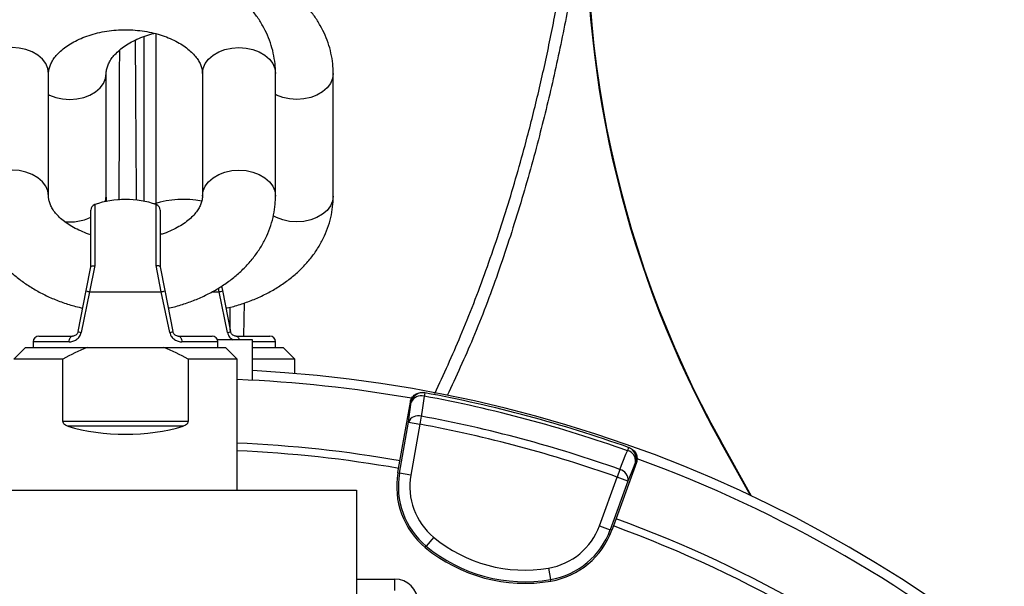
# Model space of a CAD drawing. Header units: millimetres. Extents: x 1254 to 1966, y 1010 to 1960.
# Tile 15 of 16: x 1568 to 1824, y 1700 to 1847. Entities that reach past the tile are written whole.
import ezdxf

# ---------------------------------------------------------------- set-up
doc = ezdxf.new("R2010")
doc.units = ezdxf.units.MM

msp = doc.modelspace()

# ---------------------------------------------------------------- linework, layer by layer
at = {"color": 8, "linetype": 'Continuous', "lineweight": 25}
for p, q in [((1602.99, 1843.03), (1602.99, 1798.92)), ((1600, 1799.52), (1600, 1842.34)), ((1587.15, 1798.64), (1587.15, 1782.79)), ((1603.15, 1782.79), (1603.15, 1798.64)), ((1619.46, 1776.01), (1619.29, 1776.92)), ((1617.64, 1776.01), (1619.46, 1776.01)), ((1625.96, 1773.1), (1625.85, 1764.51)), ((1580.49, 1763.01), (1571.15, 1763.01)), ((1619.15, 1763.01), (1609.8, 1763.01)), ((1634.15, 1763.01), (1628.15, 1763.01)), ((1655.15, 1701.42), (1665.15, 1701.42))]:
    msp.add_line(p, q, dxfattribs=at)
at = {"color": 7, "linetype": 'Continuous', "lineweight": 25}
for p, q in [((1575.15, 1800.87), (1575.15, 1832.69)), ((1590.15, 1800.87), (1590.15, 1832.69)), ((1615.15, 1832.69), (1615.15, 1800.87)), ((1634.15, 1800.87), (1634.15, 1832.69)), ((1649.15, 1800.87), (1649.15, 1832.69)), ((1586.15, 1782.51), (1586.15, 1797.22)), ((1604.15, 1797.22), (1604.15, 1782.51)), ((1584.94, 1776.3), (1586.15, 1782.52)), ((1587.15, 1782.79), (1585.83, 1776.01)), ((1604.46, 1776.01), (1603.15, 1782.79)), ((1604.14, 1782.52), (1605.35, 1776.3)), ((1582.88, 1765.72), (1584.94, 1776.3)), ((1605.35, 1776.3), (1607.41, 1765.72)), ((1620.12, 1777.48), (1620.35, 1776.3)), ((1620.35, 1776.3), (1622.41, 1765.72)), ((1585.83, 1776.01), (1583.64, 1765.44)), ((1585.83, 1776.01), (1604.46, 1776.01)), ((1606.66, 1765.44), (1604.46, 1776.01)), ((1621.66, 1765.44), (1619.46, 1776.01)), ((1572.65, 1764.51), (1581.41, 1764.51)), ((1608.88, 1764.51), (1617.65, 1764.51)), ((1628.15, 1763.51), (1619.06, 1763.51)), ((1623.88, 1764.51), (1632.65, 1764.51)), ((1628.15, 1753.04), (1628.15, 1763.51)), ((1569.15, 1761.51), (1566.15, 1758.51)), ((1569.15, 1761.51), (1585.15, 1761.51)), ((1571.15, 1763.01), (1571.15, 1761.51)), ((1585.15, 1761.51), (1595.15, 1761.51)), ((1595.15, 1761.51), (1605.15, 1761.51)), ((1605.15, 1761.51), (1621.15, 1761.51)), ((1619.15, 1761.51), (1619.15, 1763.01)), ((1624.15, 1758.51), (1621.15, 1761.51)), ((1628.15, 1761.51), (1636.15, 1761.51)), ((1634.15, 1761.51), (1634.15, 1763.01)), ((1639.15, 1758.51), (1636.15, 1761.51)), ((1578.87, 1758.51), (1566.15, 1758.51)), ((1578.87, 1742.44), (1578.87, 1758.51)), ((1624.15, 1758.51), (1611.43, 1758.51)), ((1611.43, 1758.51), (1611.43, 1742.44)), ((1624.15, 1724.51), (1624.15, 1758.51)), ((1639.15, 1758.51), (1628.15, 1758.51)), ((1639.15, 1754.79), (1639.15, 1758.51)), ((1672.92, 1749.77), (1672.69, 1749.81)), ((1672.92, 1749.77), (1672.76, 1748.9)), ((1666.15, 1730.16), (1669.19, 1747.38)), ((1669.43, 1747.34), (1669.19, 1747.38)), ((1672.03, 1743.71), (1671.65, 1741.62)), ((1578.87, 1742.44), (1611.43, 1742.44)), ((1610.13, 1741.1), (1580.16, 1741.1)), ((1666.36, 1728.91), (1668.7, 1742.14)), ((1668.7, 1742.14), (1671.65, 1741.62)), ((1671.65, 1741.62), (1669.32, 1728.39)), ((1725.91, 1735.57), (1725.61, 1734.74)), ((1726.13, 1735.49), (1725.91, 1735.57)), ((1749.8, 1737.04), (1749.95, 1737.13)), ((1757.58, 1723.08), (1749.8, 1737.04)), ((1757.85, 1722.95), (1749.95, 1737.13)), ((1665.95, 1728.99), (1666.15, 1730.16)), ((1727.95, 1731.64), (1721.97, 1715.2)), ((1727.95, 1731.64), (1727.72, 1731.72)), ((1665.95, 1728.99), (1666.36, 1728.91)), ((1669.32, 1728.39), (1666.36, 1728.91)), ((1718.35, 1715.26), (1722.94, 1727.88)), ((1723.65, 1729.88), (1722.94, 1727.88)), ((1725.76, 1726.85), (1722.94, 1727.88)), ((1725.76, 1726.85), (1721.16, 1714.23)), ((1535.15, 1724.51), (1655.15, 1724.51)), ((1655.15, 1724.51), (1655.15, 1684.51)), ((1718.35, 1715.26), (1721.16, 1714.23)), ((1721.97, 1715.2), (1721.56, 1714.09)), ((1675.25, 1712.26), (1673.33, 1709.95)), ((1721.56, 1714.09), (1721.16, 1714.23)), ((1673.06, 1709.62), (1673.33, 1709.95)), ((1705.14, 1704.25), (1705.64, 1701.29)), ((1665.15, 1698.43), (1665.15, 1701.42)), ((1705.72, 1700.87), (1705.64, 1701.29))]:
    msp.add_line(p, q, dxfattribs=at)
at = {"color": 8, "linetype": 'Continuous', "lineweight": 25, "flags": 128}
for points in [[(1575.15, 1832.69), (1574.96, 1834), (1574.42, 1835.26), (1573.55, 1836.42), (1572.36, 1837.44), (1570.92, 1838.28), (1569.28, 1838.9), (1567.5, 1839.28), (1565.65, 1839.41), (1563.79, 1839.28), (1562.01, 1838.9), (1560.37, 1838.28), (1558.93, 1837.44), (1557.75, 1836.42), (1556.87, 1835.26), (1556.33, 1834), (1556.15, 1832.69), (1556.15, 1832.69)], [(1615.15, 1832.69), (1615.33, 1834), (1615.87, 1835.26), (1616.75, 1836.42), (1617.93, 1837.44), (1619.37, 1838.28), (1621.01, 1838.9), (1622.79, 1839.28), (1624.65, 1839.41), (1626.5, 1839.28), (1628.28, 1838.9), (1629.92, 1838.28), (1631.36, 1837.44), (1632.55, 1836.42), (1633.42, 1835.26), (1633.96, 1834), (1634.15, 1832.69), (1634.15, 1832.69)], [(1575.15, 1827.21), (1575.37, 1827.1), (1577.01, 1826.48), (1578.79, 1826.1), (1580.65, 1825.97), (1582.5, 1826.1), (1584.28, 1826.48), (1585.92, 1827.1), (1587.36, 1827.94), (1588.55, 1828.96), (1589.42, 1830.12), (1589.96, 1831.38), (1590.15, 1832.69)], [(1649.15, 1832.69), (1649.15, 1832.69), (1648.96, 1831.38), (1648.42, 1830.12), (1647.55, 1828.96), (1646.36, 1827.94), (1644.92, 1827.1), (1643.28, 1826.48), (1641.5, 1826.1), (1639.65, 1825.97), (1637.79, 1826.1), (1636.01, 1826.48), (1634.37, 1827.1), (1634.15, 1827.21)], [(1575.15, 1800.87), (1574.96, 1802.18), (1574.42, 1803.44), (1573.55, 1804.6), (1572.36, 1805.62), (1570.92, 1806.46), (1569.28, 1807.08), (1567.5, 1807.46), (1565.65, 1807.59), (1563.79, 1807.46), (1562.01, 1807.08), (1560.37, 1806.46), (1558.93, 1805.62), (1557.75, 1804.6), (1556.87, 1803.44), (1556.33, 1802.18), (1556.15, 1800.87)], [(1615.15, 1800.87), (1615.33, 1802.18), (1615.87, 1803.44), (1616.75, 1804.6), (1617.93, 1805.62), (1619.37, 1806.46), (1621.01, 1807.08), (1622.79, 1807.46), (1624.65, 1807.59), (1626.5, 1807.46), (1628.28, 1807.08), (1629.92, 1806.46), (1631.36, 1805.62), (1632.55, 1804.6), (1633.42, 1803.44), (1633.96, 1802.18), (1634.15, 1800.87)], [(1589.93, 1799.44), (1589.96, 1799.56), (1590.15, 1800.87)], [(1649.15, 1800.87), (1648.96, 1799.56), (1648.42, 1798.3), (1647.55, 1797.14), (1646.36, 1796.12), (1644.92, 1795.28), (1643.28, 1794.66), (1641.5, 1794.28), (1639.65, 1794.15), (1637.79, 1794.28), (1636.01, 1794.66), (1634.37, 1795.28), (1633.55, 1795.72)], [(1623.88, 1764.51), (1624.06, 1764.48), (1624.23, 1764.4), (1624.39, 1764.26), (1624.53, 1764.07), (1624.64, 1763.84), (1624.73, 1763.58), (1624.75, 1763.51)]]:
    msp.add_lwpolyline(points, dxfattribs=at)
at = {"color": 7, "linetype": 'Continuous', "lineweight": 25, "flags": 128}
for points in [[(1580.49, 1763.01), (1580.51, 1763.3), (1580.56, 1763.58), (1580.65, 1763.84), (1580.76, 1764.07), (1580.9, 1764.26), (1581.06, 1764.4), (1581.23, 1764.48), (1581.41, 1764.51)], [(1608.88, 1764.51), (1609.06, 1764.48), (1609.23, 1764.4), (1609.39, 1764.26), (1609.53, 1764.07), (1609.64, 1763.84), (1609.73, 1763.58), (1609.78, 1763.3), (1609.8, 1763.01)], [(1672.76, 1748.9), (1672.17, 1744.7), (1672.03, 1743.71)], [(1668.7, 1742.14), (1669.07, 1744.8), (1669.43, 1747.34)], [(1723.65, 1729.88), (1725.24, 1733.81), (1725.61, 1734.74)], [(1727.72, 1731.72), (1726.76, 1729.34), (1725.76, 1726.85)]]:
    msp.add_lwpolyline(points, dxfattribs=at)
at = {"color": 7, "linetype": 'Continuous', "lineweight": 25}
for centre, radius, start, end in [((1990.15, 1871.03), 275, 172.8829, 209.1393), ((1990.15, 1871.03), 275.17, 178.2933, 209.1393), ((1595.15, 1776.01), 24, 70.5288, 109.4712), ((1610.15, 1776.01), 24, 78.4105, 108.21), ((1587.65, 1797.22), 1.5, 109.4712, 180), ((1602.65, 1797.22), 1.5, 0, 70.5288), ((1586.14, 1778.49), 2.5, 241.3926, 262.9438), ((1604.16, 1778.49), 2.5, 277.0562, 298.6074), ((1619.16, 1778.49), 2.5, 277.0562, 298.6074), ((1572.65, 1763.01), 1.5, 90, 180), ((1583.81, 1767.04), 1.61, 234.6662, 263.6976), ((1606.48, 1767.04), 1.61, 276.3024, 305.3338), ((1617.65, 1763.01), 1.5, 0, 90), ((1621.48, 1767.04), 1.61, 276.3024, 305.3338), ((1632.65, 1763.01), 1.5, 0, 90), ((1610.15, 1409.51), 344, 80.0602, 87.6676), ((1610.15, 1409.51), 346.5, 1.5711, 87.0223), ((1672.38, 1746.82), 3, 79.5643, 170.017), ((1671.97, 1746.25), 2.77, 73.3559, 156.9028), ((1610.15, 1409.51), 345.12, 70.4534, 79.5466), ((1610.15, 1409.51), 346, 70.4534, 79.5466), ((1671.24, 1741.06), 2.77, 73.3358, 156.8973), ((1610.15, 1409.51), 339.88, 70.4915, 79.5085), ((1610.15, 1409.51), 337.76, 70.4915, 79.5085), ((1610.15, 1409.51), 327.5, 80.0916, 87.55), ((1724.9, 1732.74), 3, 339.983, 70.4357), ((1610.15, 1409.51), 325.5, 80.0922, 87.5349), ((1724.98, 1732.05), 2.77, 353.0972, 76.6441), ((1610.15, 1409.51), 344, 50.0627, 69.9433), ((1686.16, 1725.42), 20.52, 170, 230.3486), ((1686.16, 1725.42), 20.1, 170, 230.3486), ((1686.16, 1725.42), 17.1, 170, 230.3486), ((1723.01, 1727.18), 2.77, 353.1027, 76.6642), ((1702.27, 1721.11), 17.1, 279.6514, 340), ((1610.15, 1409.51), 325.5, 50.0922, 69.9078), ((1610.15, 1409.51), 327.5, 50.0916, 69.9084), ((1698.92, 1740.82), 37.1, 230.3486, 279.6514), ((1702.27, 1721.11), 20.1, 279.6514, 340), ((1702.27, 1721.11), 20.52, 279.6514, 340), ((1698.92, 1740.82), 40.52, 230.3486, 279.6514), ((1698.92, 1740.82), 40.1, 230.3486, 279.6514)]:
    msp.add_arc(centre, radius, start, end, dxfattribs=at)
at = {"color": 8, "linetype": 'Continuous', "lineweight": 25}
msp.add_arc((1580.7, 1806.58), 12.44, 263.1789, 295.9336, dxfattribs=at)
at = {"color": 7, "linetype": 'Continuous', "lineweight": 25}
for centre, major_axis, ratio, start_param, end_param in [((1595.15, 1753.51), (29, 0), 0.5, 4.16942, 5.255358), ((1665.15, 1695.39), (0, 6.02), 0.996195, 4.712389, 6.283185)]:
    msp.add_ellipse(centre, major_axis=major_axis, ratio=ratio, start_param=start_param, end_param=end_param, dxfattribs=at)
at = {"color": 8, "linetype": 'Continuous', "lineweight": 25}
for points, knots in [([(1675.58, 1749.63), (1677.86, 1754.58), (1682.67, 1765.04), (1688.96, 1781.48), (1694.73, 1798.72), (1698.65, 1812.48), (1701.77, 1824.68), (1704.26, 1835.31), (1707.88, 1853.06), (1711.67, 1875.89), (1714.61, 1894.43), (1716.08, 1903.7)], [0, 0, 0, 0, 0.1021596, 0.216029, 0.3298039, 0.4432421, 0.4841556, 0.5660192, 0.6478825, 0.8239294, 1, 1, 1, 1]), ([(1715.09, 1879.23), (1714.24, 1873.88), (1712.52, 1863.19), (1709.77, 1847.18), (1706.42, 1831.26), (1702.4, 1814.86), (1697.67, 1798), (1692.05, 1780.77), (1685.87, 1764.38), (1681.05, 1753.98), (1678.77, 1749.06)], [0, 0, 0, 0, 0.11973, 0.239446, 0.359404, 0.479362, 0.612927, 0.746532, 0.880032, 1, 1, 1, 1]), ([(1597.67, 1841.35), (1597.68, 1839.67), (1597.7, 1835.48), (1597.73, 1830.43), (1597.75, 1826.18), (1597.77, 1823.63), (1597.79, 1821.16), (1597.8, 1819.21), (1597.81, 1817.7), (1597.82, 1816.58), (1597.83, 1815.42), (1597.83, 1814.22), (1597.84, 1812.99), (1597.85, 1811.73), (1597.86, 1810.22), (1597.88, 1808.13), (1597.9, 1805.12), (1597.92, 1802.24), (1597.93, 1800.36), (1597.94, 1799.84)], [0, 0, 0, 0, 0.121643, 0.303753, 0.365149, 0.428733, 0.487937, 0.543364, 0.569614, 0.59671, 0.624651, 0.653438, 0.68307, 0.713548, 0.744872, 0.792117, 0.864443, 0.961851, 1, 1, 1, 1]), ([(1593.49, 1799.84), (1593.51, 1803.41), (1593.57, 1813.25), (1593.62, 1826.24), (1593.63, 1835.64), (1593.64, 1838.78)], [0, 0, 0, 0, 0.2751127, 0.7571344, 1, 1, 1, 1]), ([(1622.37, 1765.93), (1622.37, 1766.52), (1622.38, 1768.13), (1622.38, 1770.17), (1622.39, 1771.62), (1622.39, 1772.04)], [0, 0, 0, 0, 0.28741, 0.794237, 1, 1, 1, 1]), ([(1621.66, 1765.44), (1621.73, 1765.19), (1621.92, 1764.57), (1622.46, 1763.87), (1622.94, 1763.61), (1623.11, 1763.51)], [0, 0, 0, 0, 0.290799, 0.738928, 1, 1, 1, 1])]:
    msp.add_open_spline(points, degree=3, knots=knots, dxfattribs=at)
at = {"color": 7, "linetype": 'Continuous', "lineweight": 25}
for points, knots in [([(1634.15, 1832.69), (1634.13, 1833.31), (1634.1, 1834.85), (1633.75, 1837.3), (1633.08, 1840), (1632.1, 1842.63), (1630.83, 1845.17), (1629.28, 1847.61), (1627.44, 1849.93), (1625.34, 1852.11), (1622.99, 1854.14), (1620.4, 1856), (1617.59, 1857.67), (1614.59, 1859.13), (1611.43, 1860.38), (1608.14, 1861.39), (1604.75, 1862.18), (1601.27, 1862.72), (1597.75, 1863.02), (1594.2, 1863.08), (1590.66, 1862.89), (1587.16, 1862.46), (1583.71, 1861.79), (1580.34, 1860.87), (1577.09, 1859.71), (1573.97, 1858.32), (1571.02, 1856.71), (1568.27, 1854.87), (1565.74, 1852.84), (1563.47, 1850.62), (1561.47, 1848.23), (1559.77, 1845.71), (1558.39, 1843.08), (1557.33, 1840.37), (1556.6, 1837.6), (1556.21, 1835.04), (1556.16, 1833.4), (1556.15, 1832.69)], [0, 0, 0, 0, 0.018361, 0.045573, 0.072781, 0.100096, 0.127624, 0.155447, 0.18362, 0.212163, 0.241059, 0.270261, 0.299703, 0.329312, 0.359023, 0.388786, 0.418562, 0.448339, 0.478118, 0.507907, 0.537719, 0.567565, 0.597459, 0.627412, 0.657431, 0.687511, 0.717627, 0.747726, 0.77774, 0.80758, 0.837152, 0.866369, 0.895175, 0.923551, 0.951524, 0.979157, 1, 1, 1, 1]), ([(1649.15, 1832.69), (1649.13, 1833.31), (1649.1, 1834.85), (1648.75, 1837.3), (1648.08, 1840), (1647.1, 1842.63), (1645.83, 1845.17), (1644.28, 1847.61), (1642.44, 1849.93), (1640.34, 1852.11), (1637.99, 1854.14), (1635.4, 1856), (1632.59, 1857.67), (1629.59, 1859.13), (1626.43, 1860.38), (1623.14, 1861.39), (1619.75, 1862.18), (1616.27, 1862.72), (1612.75, 1863.03), (1609.21, 1863.08), (1605.8, 1862.92), (1603.62, 1862.61), (1602.59, 1862.47)], [0, 0, 0, 0, 0.032558, 0.080809, 0.129053, 0.177487, 0.226298, 0.275632, 0.325588, 0.376199, 0.427437, 0.479217, 0.531422, 0.583923, 0.636607, 0.68938, 0.742178, 0.794978, 0.84778, 0.900601, 0.953462, 1, 1, 1, 1]), ([(1575.15, 1832.69), (1575.15, 1832.82), (1575.16, 1833.31), (1575.31, 1834.13), (1575.7, 1835.19), (1576.29, 1836.26), (1577.13, 1837.36), (1578.23, 1838.49), (1579.61, 1839.61), (1581.23, 1840.66), (1583.07, 1841.6), (1585.11, 1842.42), (1587.32, 1843.1), (1589.65, 1843.61), (1592.08, 1843.94), (1594.57, 1844.08), (1597.07, 1844.02), (1599.53, 1843.78), (1601.92, 1843.35), (1604.19, 1842.75), (1606.3, 1842), (1608.23, 1841.11), (1609.94, 1840.12), (1611.4, 1839.05), (1612.62, 1837.95), (1613.58, 1836.84), (1614.3, 1835.76), (1614.8, 1834.7), (1615.09, 1833.68), (1615.13, 1833.03), (1615.15, 1832.69)], [0, 0, 0, 0, 0.017181, 0.062139, 0.101414, 0.137691, 0.172273, 0.208942, 0.244632, 0.279886, 0.315024, 0.350174, 0.385415, 0.420777, 0.456249, 0.491799, 0.527379, 0.562931, 0.59839, 0.63371, 0.668859, 0.703829, 0.738651, 0.773414, 0.808241, 0.843387, 0.879296, 0.916692, 0.956783, 1, 1, 1, 1]), ([(1590.15, 1832.69), (1590.15, 1832.82), (1590.16, 1833.31), (1590.31, 1834.13), (1590.7, 1835.19), (1591.29, 1836.26), (1592.13, 1837.36), (1593.23, 1838.49), (1594.61, 1839.61), (1596.23, 1840.65), (1598.07, 1841.6), (1600.12, 1842.41), (1601.65, 1842.92), (1602.53, 1843.11), (1602.63, 1843.13)], [0, 0, 0, 0, 0.044074, 0.1594, 0.260149, 0.353207, 0.441916, 0.535981, 0.627533, 0.717968, 0.808103, 0.898271, 0.988673, 1, 1, 1, 1]), ([(1556.15, 1800.87), (1556.16, 1800.25), (1556.2, 1798.71), (1556.54, 1796.26), (1557.21, 1793.56), (1558.19, 1790.93), (1559.46, 1788.39), (1561.02, 1785.95), (1562.85, 1783.63), (1564.95, 1781.45), (1567.31, 1779.42), (1569.9, 1777.56), (1572.7, 1775.9), (1575.7, 1774.43), (1578.86, 1773.19), (1581.66, 1772.3), (1583.42, 1771.91), (1584.06, 1771.77)], [0, 0, 0, 0, 0.045294, 0.112422, 0.179539, 0.246921, 0.314827, 0.383462, 0.45296, 0.52337, 0.594653, 0.66669, 0.739318, 0.812358, 0.885651, 0.959071, 1, 1, 1, 1]), ([(1586.15, 1790.83), (1586.14, 1790.83), (1585.38, 1791.03), (1584, 1791.58), (1582.06, 1792.45), (1580.36, 1793.44), (1578.89, 1794.51), (1577.67, 1795.61), (1576.71, 1796.72), (1575.99, 1797.8), (1575.5, 1798.86), (1575.2, 1799.88), (1575.16, 1800.53), (1575.15, 1800.87)], [0, 0, 0, 0, 0.000971, 0.096837, 0.192216, 0.28719, 0.382002, 0.476991, 0.57285, 0.670788, 0.772785, 0.88213, 1, 1, 1, 1]), ([(1590.38, 1799.37), (1590.33, 1799.53), (1590.17, 1800.06), (1590.15, 1800.54), (1590.15, 1800.87)], [0, 0, 0, 0, 0.297227, 1, 1, 1, 1]), ([(1615.15, 1800.87), (1615.14, 1800.74), (1615.13, 1800.25), (1614.98, 1799.43), (1614.59, 1798.37), (1614, 1797.3), (1613.17, 1796.2), (1612.07, 1795.07), (1610.68, 1793.95), (1609.06, 1792.9), (1607.21, 1791.97), (1605.56, 1791.27), (1604.49, 1790.95), (1604.15, 1790.86)], [0, 0, 0, 0, 0.0468969, 0.1696093, 0.2768116, 0.3758293, 0.4702208, 0.5703099, 0.667726, 0.7639538, 0.8598618, 0.955805, 1, 1, 1, 1]), ([(1606.24, 1771.75), (1606.35, 1771.77), (1607.61, 1772.01), (1609.95, 1772.71), (1613.21, 1773.84), (1616.32, 1775.24), (1619.27, 1776.85), (1622.02, 1778.69), (1624.55, 1780.72), (1626.83, 1782.94), (1628.82, 1785.33), (1630.52, 1787.85), (1631.91, 1790.48), (1632.97, 1793.19), (1633.7, 1795.96), (1634.09, 1798.52), (1634.13, 1800.16), (1634.15, 1800.87)], [0, 0, 0, 0, 0.007054, 0.080941, 0.154989, 0.229187, 0.303473, 0.377719, 0.451753, 0.52536, 0.598304, 0.670374, 0.741428, 0.811424, 0.880425, 0.948588, 1, 1, 1, 1]), ([(1621.24, 1771.75), (1621.35, 1771.77), (1622.61, 1772.01), (1624.95, 1772.71), (1628.21, 1773.84), (1631.32, 1775.24), (1634.27, 1776.85), (1637.02, 1778.69), (1639.55, 1780.72), (1641.83, 1782.94), (1643.82, 1785.33), (1645.52, 1787.85), (1646.91, 1790.48), (1647.97, 1793.19), (1648.7, 1795.96), (1649.09, 1798.52), (1649.13, 1800.16), (1649.15, 1800.87)], [0, 0, 0, 0, 0.007054, 0.080941, 0.154989, 0.229187, 0.303473, 0.377719, 0.451753, 0.52536, 0.598304, 0.670374, 0.741428, 0.811424, 0.880425, 0.948588, 1, 1, 1, 1]), ([(1586.15, 1782.52), (1586.16, 1782.56), (1586.18, 1782.6), (1586.29, 1782.66), (1586.36, 1782.69), (1586.53, 1782.74), (1586.64, 1782.76), (1586.87, 1782.78), (1587.01, 1782.79), (1587.15, 1782.79)], [0, 0, 0, 0, 0.25, 0.25, 0.5, 0.5, 0.75, 0.75, 1, 1, 1, 1]), ([(1604.14, 1782.52), (1604.14, 1782.56), (1604.11, 1782.6), (1604.01, 1782.66), (1603.94, 1782.69), (1603.76, 1782.74), (1603.65, 1782.76), (1603.42, 1782.78), (1603.28, 1782.79), (1603.15, 1782.79)], [0, 0, 0, 0, 0.25, 0.25, 0.5, 0.5, 0.75, 0.75, 1, 1, 1, 1]), ([(1580.49, 1763.01), (1580.81, 1763.01), (1581.14, 1763.06), (1581.78, 1763.24), (1582.1, 1763.39), (1582.54, 1763.69), (1582.68, 1763.81), (1582.94, 1764.07), (1583.06, 1764.21), (1583.28, 1764.52), (1583.38, 1764.7), (1583.53, 1765.05), (1583.59, 1765.24), (1583.64, 1765.44)], [0, 0, 0, 0, 0.25, 0.25, 0.5, 0.5, 0.625, 0.625, 0.75, 0.75, 0.875, 0.875, 1, 1, 1, 1]), ([(1582.88, 1765.72), (1582.86, 1765.61), (1582.82, 1765.5), (1582.73, 1765.3), (1582.68, 1765.21), (1582.51, 1764.97), (1582.37, 1764.85), (1582.09, 1764.67), (1581.95, 1764.61), (1581.68, 1764.53), (1581.54, 1764.51), (1581.41, 1764.51)], [0, 0, 0, 0, 0.125, 0.125, 0.25, 0.25, 0.5, 0.5, 0.75, 0.75, 1, 1, 1, 1]), ([(1606.66, 1765.44), (1606.7, 1765.24), (1606.76, 1765.05), (1606.92, 1764.69), (1607.01, 1764.52), (1607.23, 1764.21), (1607.35, 1764.07), (1607.62, 1763.81), (1607.76, 1763.69), (1608.05, 1763.49), (1608.21, 1763.4), (1608.52, 1763.26), (1608.68, 1763.2), (1609.16, 1763.05), (1609.48, 1763.01), (1609.8, 1763.01)], [0, 0, 0, 0, 0.125, 0.125, 0.25, 0.25, 0.375, 0.375, 0.5, 0.5, 0.625, 0.625, 0.75, 0.75, 1, 1, 1, 1]), ([(1608.88, 1764.51), (1608.75, 1764.51), (1608.62, 1764.53), (1608.34, 1764.6), (1608.2, 1764.66), (1607.93, 1764.84), (1607.79, 1764.97), (1607.61, 1765.21), (1607.56, 1765.3), (1607.47, 1765.5), (1607.43, 1765.61), (1607.41, 1765.72)], [0, 0, 0, 0, 0.25, 0.25, 0.5, 0.5, 0.75, 0.75, 0.875, 0.875, 1, 1, 1, 1]), ([(1623.88, 1764.51), (1623.75, 1764.51), (1623.62, 1764.53), (1623.34, 1764.6), (1623.2, 1764.66), (1622.93, 1764.84), (1622.79, 1764.97), (1622.61, 1765.21), (1622.56, 1765.3), (1622.47, 1765.5), (1622.43, 1765.61), (1622.41, 1765.72)], [0, 0, 0, 0, 0.25, 0.25, 0.5, 0.5, 0.75, 0.75, 0.875, 0.875, 1, 1, 1, 1]), ([(1669.19, 1747.38), (1669.22, 1747.58), (1669.28, 1747.77), (1669.42, 1748.13), (1669.51, 1748.31), (1669.72, 1748.64), (1669.85, 1748.8), (1670.12, 1749.08), (1670.27, 1749.21), (1670.59, 1749.44), (1670.77, 1749.53), (1671.13, 1749.69), (1671.32, 1749.75), (1671.7, 1749.83), (1671.9, 1749.86), (1672.3, 1749.86), (1672.49, 1749.85), (1672.69, 1749.81)], [0, 0, 0, 0, 0.125, 0.125, 0.25, 0.25, 0.375, 0.375, 0.5, 0.5, 0.625, 0.625, 0.75, 0.75, 0.875, 0.875, 1, 1, 1, 1]), ([(1580.16, 1741.1), (1580.01, 1741.14), (1579.86, 1741.2), (1579.58, 1741.34), (1579.45, 1741.42), (1579.2, 1741.64), (1579.09, 1741.77), (1578.92, 1742.07), (1578.87, 1742.25), (1578.87, 1742.44)], [0, 0, 0, 0, 0.25, 0.25, 0.5, 0.5, 0.75, 0.75, 1, 1, 1, 1]), ([(1611.43, 1742.44), (1611.43, 1742.35), (1611.41, 1742.26), (1611.37, 1742.08), (1611.33, 1742), (1611.25, 1741.85), (1611.2, 1741.78), (1611.09, 1741.65), (1611.03, 1741.59), (1610.85, 1741.43), (1610.71, 1741.34), (1610.43, 1741.2), (1610.28, 1741.14), (1610.13, 1741.1)], [0, 0, 0, 0, 0.125, 0.125, 0.25, 0.25, 0.375, 0.375, 0.5, 0.5, 0.75, 0.75, 1, 1, 1, 1]), ([(1726.13, 1735.49), (1726.32, 1735.42), (1726.5, 1735.34), (1726.84, 1735.14), (1727, 1735.02), (1727.29, 1734.75), (1727.42, 1734.61), (1727.66, 1734.29), (1727.76, 1734.12), (1727.93, 1733.77), (1727.99, 1733.58), (1728.09, 1733.2), (1728.12, 1733), (1728.14, 1732.61), (1728.12, 1732.41), (1728.07, 1732.02), (1728.02, 1731.82), (1727.95, 1731.64)], [0, 0, 0, 0, 0.125, 0.125, 0.25, 0.25, 0.375, 0.375, 0.5, 0.5, 0.625, 0.625, 0.75, 0.75, 0.875, 0.875, 1, 1, 1, 1])]:
    msp.add_open_spline(points, degree=3, knots=knots, dxfattribs=at)
for points in [[(1585.15, 1761.51), (1582.96, 1760.67), (1580.88, 1759.64), (1578.87, 1758.51)], [(1611.43, 1758.51), (1609.4, 1759.65), (1607.32, 1760.68), (1605.15, 1761.51)]]:
    msp.add_open_spline(points, degree=3, dxfattribs=at)

doc.saveas('drawing.dxf')
